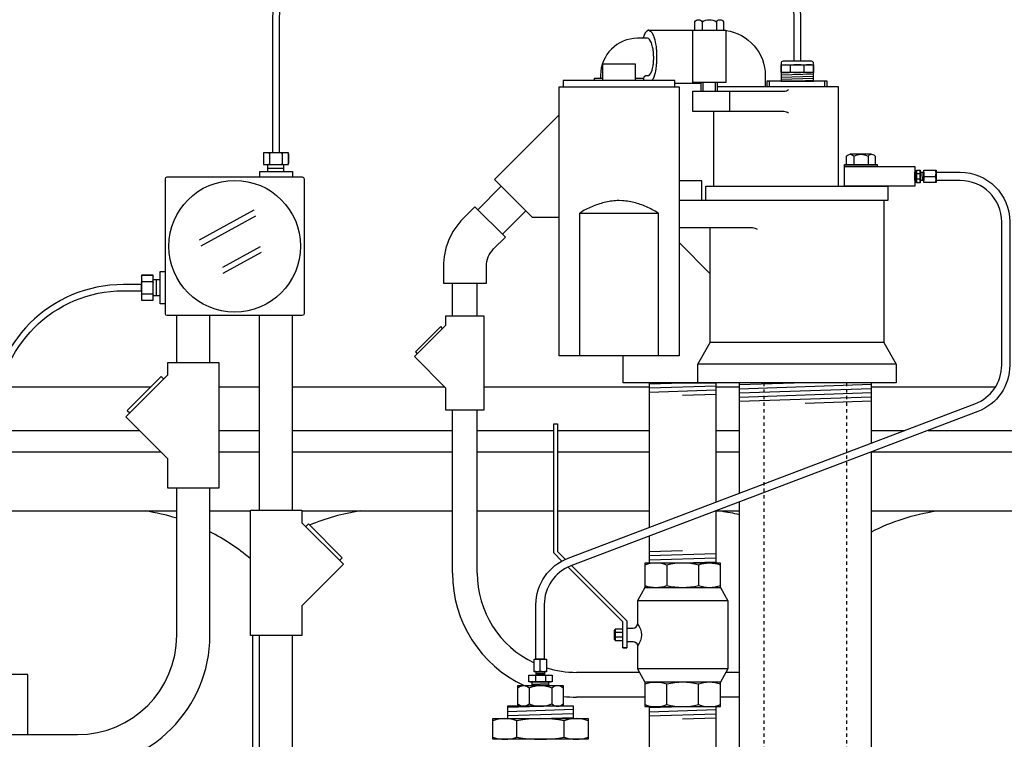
# Model space of a CAD drawing. Extents: x -169 to 6736, y -208 to 3022.
# Tile 214 of 256: x 1509 to 1539, y 935 to 957. Entities that reach past the tile are written whole.
import ezdxf

# ---------------------------------------------------------------- set-up
doc = ezdxf.new("R2010")
doc.units = 0
doc.header["$MEASUREMENT"] = 0
doc.header["$PDSIZE"] = 1
doc.linetypes.add('HIDDEN5', pattern=[0.05, 0.025, -0.025])
doc.layers.get('DEFPOINTS').update_dxf_attribs({"linetype": 'CONTINUOUS'})
for name, color, linetype in [('CONDUIT', 2, 'CONTINUOUS'), ('COPPER-TUBING', 2, 'CONTINUOUS'), ('DIM', 3, 'CONTINUOUS'), ('FRP-SUMP', 2, 'CONTINUOUS'), ('GALV-2-PIPE', 3, 'CONTINUOUS'), ('GALV-2-REDUCER', 3, 'CONTINUOUS'), ('GALV-2-TEE', 3, 'CONTINUOUS'), ('GALV-2-VALVE', 3, 'CONTINUOUS'), ('GALV-4-PIPE', 4, 'CONTINUOUS'), ('J-BOX', 2, 'CONTINUOUS'), ('PROBE', 2, 'CONTINUOUS'), ('SUB-PUMP', 4, 'CONTINUOUS')]:
    doc.layers.add(name, color=color, linetype=linetype)
doc.styles.add('SIMPLEX', font='simplex')
doc.dimstyles.new('DIM64', dxfattribs={"dimscale": 64, "dimtxt": 0.09375, "dimasz": 0.09375, "dimexe": 0.0625, "dimexo": 0.0625, "dimgap": 0.046875, "dimtad": 1, "dimdec": 4, "dimzin": 3, "dimdsep": 46, "dimlunit": 4, "dimtxsty": 'SIMPLEX', "dimcen": 0, "dimclrd": 256, "dimclre": 256, "dimclrt": 256, "dimadec": 0, "dimazin": 0, "dimtfac": 1, "dimtdec": 4, "dimtmove": 0, "dimatfit": 3, "dimfxl": 1, "dimfrac": 2, "dimtolj": 1, "dimtzin": 0, "dimarcsym": 0})

# ---------------------------------------------------------------- blocks, each defined once
blk = doc.blocks.new('*D109')
at = {"layer": 'DEFPOINTS', "color": 0, "transparency": 16777216}
for p in [(1368.586, 978.296), (2031.811, 978.015), (1368.586, 700.523)]:
    blk.add_point(p, dxfattribs=at)
at = {"layer": 'DIM', "lineweight": -2, "transparency": 16777216}
for p, q in [((1368.586, 974.296), (1368.586, 696.523)), ((2031.811, 974.015), (2031.811, 696.523)), ((2025.811, 700.523), (1374.586, 700.523))]:
    blk.add_line(p, q, dxfattribs=at)
at = {"layer": 'DIM', "transparency": 16777216}
for points in [[(1374.586, 701.523), (1374.586, 699.523), (1368.586, 700.523)], [(2025.811, 701.523), (2025.811, 699.523), (2031.811, 700.523)]]:
    blk.add_solid(points, dxfattribs=at)
at = {"layer": 'DIM', "transparency": 16777216, "insert": (1700.199, 708.095), "char_height": 6, "attachment_point": 5, "style": 'SIMPLEX'}
blk.add_mtext('\\A1;55\'-3 1/4" (F.V. TANK SLAB)', dxfattribs=at)

msp = doc.modelspace()

# ---------------------------------------------------------------- linework, layer by layer
at = {"layer": 'CONDUIT'}
for p, q in [((1523.71246, 951.82924), (1523.00535, 951.12213)), ((1524.45492, 951.08678), (1523.74781, 950.37967)), ((1522.23555, 947.9074), (1522.23555, 948.9074)), ((1522.98555, 947.9074), (1522.98555, 948.9074)), ((1513.90847, 946.4966), (1513.90847, 947.9235)), ((1514.90847, 946.4966), (1514.90847, 947.9235)), ((1516.40884, 942.04214), (1516.40884, 947.9235)), ((1517.40884, 942.04214), (1517.40884, 947.9235)), ((1522.23555, 940.14713), (1522.23555, 945.07398)), ((1522.98555, 940.14713), (1522.98555, 945.07398)), ((1513.90847, 938.26579), (1513.90847, 942.7187)), ((1514.90847, 938.26579), (1514.90847, 942.7187)), ((1516.40884, 934.7862), (1516.40884, 938.26425)), ((1517.40884, 934.7862), (1517.40884, 938.26425)), ((1527.88033, 937.14713), (1525.98555, 937.14713)), ((1530.89668, 937.14713), (1530.5046, 937.14713)), ((1528.0457, 936.39713), (1525.98555, 936.39713)), ((1530.89668, 936.39713), (1530.33923, 936.39713)), ((1505.20652, 935.26579), (1510.90847, 935.26579))]:
    msp.add_line(p, q, dxfattribs=at)
msp.add_lwpolyline([(1521.96298, 948.9074), (1523.26298, 948.9074), (1523.26298, 949.4074, -0.19891163), (1523.48265, 949.93773), (1523.8362, 950.29128), (1522.91697, 951.21052), (1522.56341, 950.85696, 0.19891237), (1521.96298, 949.40869), (1521.96298, 948.9074)], format="xyb", dxfattribs=at)
for points in [[(1522.02963, 947.62634), (1521.08679, 946.6835), (1522.02963, 945.74067), (1522.02963, 945.07398), (1523.19633, 945.07398), (1523.19633, 947.9074), (1522.02963, 947.9074)], [(1513.63067, 946.12185), (1512.37355, 944.86474), (1513.63067, 943.60762), (1513.63067, 942.7187), (1515.18627, 942.7187), (1515.18627, 946.4966), (1513.63067, 946.4966)], [(1517.68664, 941.6674), (1518.94376, 940.41028), (1517.68664, 939.15316), (1517.68664, 938.26425), (1516.13104, 938.26425), (1516.13104, 942.04214), (1517.68664, 942.04214)]]:
    msp.add_lwpolyline(points, close=True, dxfattribs=at)
for points in [[(1521.94124, 947.53795), (1521.88231, 947.59688), (1521.11626, 946.83082), (1521.17518, 946.7719)], [(1513.51281, 946.004), (1513.43424, 946.08257), (1512.41284, 945.06116), (1512.49141, 944.98259)], [(1517.8045, 941.54954), (1517.88307, 941.62811), (1518.90448, 940.60671), (1518.82591, 940.52814)]]:
    msp.add_lwpolyline(points, dxfattribs=at)
for centre, radius, start, end in [((1525.98555, 940.14713), 3.75, 180, 245.001014), ((1525.98555, 940.14713), 3, 180, 244.731631), ((1510.90847, 938.26579), 4, 270, 0), ((1510.90847, 938.26579), 3, 270, 0), ((1525.98555, 940.14713), 3, 252.430725, 270), ((1525.98555, 940.14713), 3.75, 263.862099, 270)]:
    msp.add_arc(centre, radius, start, end, dxfattribs=at)
at = {"layer": 'COPPER-TUBING', "color": 7}
for p, q in [((1536.2289, 952.25281), (1536.23732, 952.00281)), ((1536.35946, 952.20392), (1536.26895, 952.20392)), ((1536.35946, 952.04641), (1536.26895, 952.04641)), ((1536.41816, 952.25281), (1536.42658, 952.00281)), ((1536.49336, 952.12781), (1536.83356, 952.12781)), ((1524.89247, 937.18345), (1524.89247, 937.52365)), ((1524.76747, 937.10825), (1525.01747, 937.11667)), ((1524.75038, 937.04148), (1524.75038, 936.87251)), ((1525.04442, 937.04148), (1525.04442, 936.87251)), ((1524.64247, 936.79362), (1525.14247, 936.81046))]:
    msp.add_line(p, q, dxfattribs=at)
at = {"layer": 'COPPER-TUBING', "linetype": 'Continuous'}
msp.add_line((1536.47596, 952.25281), (1536.47596, 952.00281), dxfattribs=at)
at = {"layer": 'COPPER-TUBING', "color": 7, "linetype": 'Continuous'}
msp.add_line((1524.76747, 937.16605), (1525.01747, 937.16605), dxfattribs=at)
at = {"layer": 'COPPER-TUBING', "color": 7}
for points in [[(1536.26895, 952.31531, 0.16298639), (1536.26895, 952.20392, 0.11763439), (1536.26895, 952.04641, 0.16735506), (1536.26895, 951.93502)], [(1536.35946, 951.93502, 0.16735506), (1536.35946, 952.04641, 0.11763439), (1536.35946, 952.20392, 0.16298639), (1536.35946, 952.31531)], [(1536.49336, 951.94031, -0.18283313), (1536.49336, 952.12781, -0.18283313), (1536.49336, 952.31531)], [(1536.83356, 951.94031, 0.18283313), (1536.83356, 952.12781, 0.18283313), (1536.83356, 952.31531)], [(1525.07997, 937.52365, 0.18283313), (1524.89247, 937.52365, 0.18283313), (1524.70497, 937.52365)], [(1525.07997, 937.18345, -0.18283313), (1524.89247, 937.18345, -0.18283313), (1524.70497, 937.18345)], [(1525.25234, 937.04148, 0.16735506), (1525.04442, 937.04148, 0.11763439), (1524.75038, 937.04148, 0.16298639), (1524.54247, 937.04148)], [(1524.54247, 936.87251, 0.16298639), (1524.75038, 936.87251, 0.11763439), (1525.04442, 936.87251, 0.16735506), (1525.25234, 936.87251)]]:
    msp.add_lwpolyline(points, format="xyb", dxfattribs=at)
at = {"layer": 'COPPER-TUBING'}
for points in [[(1536.36878, 952.31531), (1536.36878, 951.93502), (1536.2599, 951.93502), (1536.2599, 952.31531)], [(1524.54247, 937.05887), (1525.25234, 937.05887), (1525.25234, 936.85563), (1524.54247, 936.85563)]]:
    msp.add_lwpolyline(points, close=True, dxfattribs=at)
at = {"layer": 'COPPER-TUBING', "linetype": 'Continuous'}
for points in [[(1536.47596, 952.31531), (1536.85096, 952.31531), (1536.85096, 951.94031), (1536.47596, 951.94031)], [(1536.2599, 952.25281), (1536.2599, 952.00281), (1536.20631, 952.00281), (1536.20631, 952.25281)], [(1536.47596, 952.25281), (1536.47596, 952.00281), (1536.36878, 952.00281), (1536.36878, 952.25281)], [(1524.70497, 937.16605), (1524.70497, 937.54105), (1525.07997, 937.54105), (1525.07997, 937.16605)], [(1524.76747, 937.16605), (1525.01747, 937.16605), (1525.01747, 937.05887), (1524.76747, 937.05887)], [(1524.64247, 936.85563), (1525.14247, 936.85563), (1525.14247, 936.74845), (1524.64247, 936.74845)]]:
    msp.add_lwpolyline(points, close=True, dxfattribs=at)
msp.add_lwpolyline([(1538.83192, 946.42762), (1538.83192, 950.75281, 0.41421356), (1537.58192, 952.00281), (1536.85096, 952.00281), (1536.85096, 952.25281), (1537.57775, 952.25281, -0.41421356), (1539.07775, 950.75281), (1539.07775, 946.42762, -0.31159034), (1538.10977, 945.02514), (1525.81739, 940.36211, 0.31159034), (1525.01074, 939.19338), (1525.01074, 937.54105), (1524.76074, 937.54105), (1524.76074, 939.1918, -0.31159034), (1525.72872, 940.59428), (1538.02527, 945.25889, 0.31159034)], format="xyb", close=True, dxfattribs=at)
at = {"layer": 'FRP-SUMP', "color": 7, "linetype": 'Continuous'}
for p, q in [((1508.48538, 945.77096), (1513.12263, 945.77096)), ((1515.18627, 945.77096), (1516.40884, 945.77096)), ((1517.40884, 945.77096), (1521.99934, 945.77096)), ((1523.19633, 945.77096), (1528.19247, 945.77096)), ((1530.19247, 945.77096), (1530.89668, 945.77096)), ((1534.89668, 945.77096), (1538.64554, 945.77096)), ((1508.48538, 944.45572), (1512.78257, 944.45572)), ((1515.18627, 944.45572), (1516.40884, 944.45572)), ((1517.40884, 944.45572), (1522.23555, 944.45572)), ((1522.98555, 944.45572), (1525.29846, 944.45572)), ((1525.40784, 944.45572), (1528.19247, 944.45572)), ((1530.19247, 944.45572), (1530.89668, 944.45572)), ((1534.89668, 944.45572), (1535.90802, 944.45572)), ((1536.60871, 944.45572), (1545.51092, 944.45572)), ((1508.48538, 943.80737), (1513.43092, 943.80737)), ((1515.18627, 943.80737), (1516.40884, 943.80737)), ((1517.40884, 943.80737), (1522.23555, 943.80737)), ((1522.98555, 943.80737), (1525.29846, 943.80737)), ((1525.40784, 943.80737), (1528.19247, 943.80737)), ((1530.19247, 943.80737), (1530.89668, 943.80737)), ((1534.89668, 943.80737), (1545.76092, 943.80737))]:
    msp.add_line(p, q, dxfattribs=at)
at = {"layer": 'FRP-SUMP', "color": 7}
for p, q in [((1508.48538, 942.02096), (1513.90847, 942.02096)), ((1514.90847, 942.02096), (1516.13104, 942.02096)), ((1517.68664, 942.02096), (1522.23555, 942.02096)), ((1522.98555, 942.02096), (1525.29846, 942.02096)), ((1525.40784, 942.02096), (1528.19247, 942.02096)), ((1530.19247, 942.02096), (1530.89668, 942.02096)), ((1534.89668, 942.02096), (1545.9444, 942.02096)), ((1516.19819, 938.26425), (1516.19819, 929.76091))]:
    msp.add_line(p, q, dxfattribs=at)
for points in [[(1513.90847, 941.80135, 0.03875218), (1512.94819, 942.02096)], [(1519.44819, 942.02096, 0.06265937), (1517.91789, 941.59329, 0.06265937)], [(1530.3594, 942.02096, -0.02150268), (1530.89668, 941.91743, -0.02150268)], [(1534.89668, 941.39228, -0.08149294), (1536.8594, 942.02096)], [(1516.13104, 940.57873, 0.05790471), (1514.90847, 941.39353, 0.05790471)]]:
    msp.add_lwpolyline(points, format="xyb", dxfattribs=at)
at = {"layer": 'GALV-2-PIPE', "color": 7}
for p, q in [((1528.19247, 945.86427), (1529.19247, 945.89552)), ((1528.19247, 945.73927), (1530.19247, 945.80177)), ((1528.19247, 945.61427), (1530.19247, 945.67677)), ((1529.19247, 945.52052), (1530.19247, 945.55177)), ((1529.19247, 940.81964), (1528.19247, 940.78839)), ((1530.19247, 940.72589), (1528.19247, 940.66339)), ((1530.19247, 940.60089), (1528.19247, 940.53839)), ((1530.19247, 940.47589), (1529.19247, 940.44464)), ((1528.19247, 936.08339), (1529.19247, 936.11464)), ((1528.19247, 935.95839), (1530.19247, 936.02089)), ((1528.19247, 935.83339), (1530.19247, 935.89589)), ((1529.19247, 935.73964), (1530.19247, 935.77089))]:
    msp.add_line(p, q, dxfattribs=at)
at = {"layer": 'GALV-2-PIPE', "linetype": 'Continuous'}
for points in [[(1528.19247, 941.52888), (1528.19247, 945.89552), (1530.19247, 945.89552), (1530.19247, 942.28757)], [(1530.19247, 942.02177), (1530.19247, 940.44464), (1528.19247, 940.44464), (1528.19247, 941.26308)]]:
    msp.add_lwpolyline(points, dxfattribs=at)
msp.add_lwpolyline([(1530.19247, 936.11464), (1530.19247, 931.02519), (1528.19247, 931.02519), (1528.19247, 936.11464)], close=True, dxfattribs=at)
at = {"layer": 'GALV-2-REDUCER', "color": 7, "linetype": 'Continuous'}
for p, q in [((1524.55709, 936.67806), (1524.55709, 936.19241)), ((1525.24209, 936.67806), (1525.24209, 936.19241))]:
    msp.add_line(p, q, dxfattribs=at)
at = {"layer": 'GALV-2-REDUCER', "color": 7}
for p, q in [((1523.89837, 936.09046), (1524.89712, 936.1241)), ((1523.89837, 935.96539), (1525.89587, 936.03267)), ((1523.89837, 935.84032), (1525.89587, 935.9076)), ((1524.89712, 935.74889), (1525.89587, 935.78253))]:
    msp.add_line(p, q, dxfattribs=at)
at = {"layer": 'GALV-2-REDUCER', "color": 7, "linetype": 'Continuous'}
for points in [[(1524.21459, 936.68014, -0.40030098), (1524.55709, 936.68014, -0.20429346), (1525.24209, 936.68014, -0.41103058), (1525.58459, 936.68014)], [(1524.21459, 936.19241, 0.40030098), (1524.55709, 936.19241, 0.20429346), (1525.24209, 936.19241, 0.41103058), (1525.58459, 936.19241)]]:
    msp.add_lwpolyline(points, format="xyb", dxfattribs=at)
at = {"layer": 'GALV-2-REDUCER', "linetype": 'Continuous'}
for points in [[(1524.21459, 936.74845), (1525.58459, 936.74845), (1525.58459, 936.1241), (1524.21459, 936.1241)], [(1525.89615, 935.7489), (1525.89587, 936.1241), (1523.89837, 936.1241), (1523.89865, 935.7489)]]:
    msp.add_lwpolyline(points, close=True, dxfattribs=at)
at = {"layer": 'GALV-2-TEE', "color": 7, "linetype": 'Continuous'}
for p, q in [((1524.18084, 935.18705), (1524.18084, 935.6864)), ((1525.61684, 935.18705), (1525.61684, 935.6864))]:
    msp.add_line(p, q, dxfattribs=at)
for points in [[(1526.33341, 935.6864, 0.17443208), (1525.61684, 935.6864, 0.08704547), (1524.18084, 935.6864, 0.17373472), (1523.4614, 935.6864)], [(1523.4614, 935.18705, 0.17372505), (1524.18084, 935.18705, 0.08704419), (1525.61684, 935.18705, 0.1744223), (1526.33341, 935.18705)]]:
    msp.add_lwpolyline(points, format="xyb", dxfattribs=at)
at = {"layer": 'GALV-2-TEE', "linetype": 'Continuous'}
msp.add_lwpolyline([(1526.33341, 935.12455), (1523.4614, 935.12455), (1523.4614, 935.7489), (1526.33341, 935.7489)], close=True, dxfattribs=at)
at = {"layer": 'GALV-2-VALVE', "color": 7, "linetype": 'Continuous'}
for p, q in [((1528.71802, 940.38841), (1528.71802, 939.76913)), ((1529.66691, 940.38841), (1529.66691, 939.76913)), ((1527.12811, 938.41865), (1527.13298, 938.14062)), ((1527.14259, 938.41865), (1527.14746, 938.14062)), ((1528.71802, 936.17086), (1528.71802, 936.79014)), ((1529.66691, 936.17086), (1529.66691, 936.79014))]:
    msp.add_line(p, q, dxfattribs=at)
at = {"layer": 'GALV-2-VALVE', "color": 2, "linetype": 'Continuous'}
for p, q in [((1530.56105, 939.30946), (1527.82388, 939.30946)), ((1527.38637, 938.3516), (1527.15533, 938.3516)), ((1527.38637, 938.20767), (1527.15533, 938.20767)), ((1530.56105, 937.24981), (1527.82388, 937.24981))]:
    msp.add_line(p, q, dxfattribs=at)
at = {"layer": 'GALV-2-VALVE', "linetype": 'Continuous'}
msp.add_line((1527.38637, 937.89145), (1527.51026, 937.89145), dxfattribs=at)
for points in [[(1525.54447, 940.50973), (1525.29846, 940.75573), (1525.29846, 944.64964), (1525.40784, 944.64964), (1525.40784, 940.80104), (1525.64796, 940.56092)], [(1530.33923, 940.44464), (1528.0457, 940.44464), (1528.0457, 939.7129), (1530.33923, 939.7129), (1530.33923, 940.44464)], [(1525.83868, 940.37019), (1527.51026, 938.69861), (1527.51026, 937.89145), (1527.38637, 937.89145), (1527.38637, 938.66782), (1525.72938, 940.32482)], [(1530.33923, 939.7129), (1530.56105, 939.30946), (1530.56105, 937.24981), (1530.33923, 936.84637)], [(1527.38637, 938.45339), (1527.15533, 938.45339), (1527.15533, 938.10589), (1527.38637, 938.10589)]]:
    msp.add_lwpolyline(points, dxfattribs=at)
at = {"layer": 'GALV-2-VALVE', "color": 7, "linetype": 'Continuous'}
for points in [[(1530.33787, 940.38841, 0.16298639), (1529.66691, 940.38841, 0.11763439), (1528.71802, 940.38841, 0.16735506), (1528.04706, 940.38841)], [(1528.04706, 939.76913, 0.16735506), (1528.71802, 939.76913, 0.11763439), (1529.66691, 939.76913, 0.16298639), (1530.33787, 939.76913)], [(1530.33787, 936.79014, 0.16735506), (1529.66691, 936.79014, 0.11763439), (1528.71802, 936.79014, 0.16298639), (1528.04706, 936.79014)], [(1528.04706, 936.17086, 0.16298639), (1528.71802, 936.17086, 0.11763439), (1529.66691, 936.17086, 0.16735506), (1530.33787, 936.17086)]]:
    msp.add_lwpolyline(points, format="xyb", dxfattribs=at)
at = {"layer": 'GALV-2-VALVE', "linetype": 'Continuous'}
for points in [[(1528.0457, 939.7129), (1527.82388, 939.30946), (1527.82388, 938.60964, -0.37862889), (1527.82388, 937.94964), (1527.82388, 937.24981), (1528.0457, 936.84637)], [(1527.51026, 938.48464), (1527.69888, 938.48464, 0.41421356), (1527.82388, 938.60964)], [(1527.51026, 938.07464), (1527.69888, 938.07464, -0.41421356), (1527.82388, 937.94964)]]:
    msp.add_lwpolyline(points, format="xyb", dxfattribs=at)
at = {"layer": 'GALV-2-VALVE', "color": 2, "linetype": 'Continuous'}
msp.add_lwpolyline([(1527.15533, 938.41865), (1527.12811, 938.41865), (1527.12811, 938.14062), (1527.15533, 938.14062)], dxfattribs=at)
at = {"layer": 'GALV-2-VALVE', "linetype": 'Continuous'}
msp.add_lwpolyline([(1530.33923, 936.84637), (1528.0457, 936.84637), (1528.0457, 936.11464), (1530.33923, 936.11464)], close=True, dxfattribs=at)
at = {"layer": 'GALV-4-PIPE', "color": 7}
for p, q in [((1532.89668, 945.89552), (1530.89668, 945.82815)), ((1534.89668, 945.83781), (1530.89668, 945.70308)), ((1534.89668, 945.71274), (1530.89668, 945.57801)), ((1534.89668, 945.58767), (1530.89668, 945.45294)), ((1534.89668, 945.4626), (1530.89668, 945.32787)), ((1534.89668, 945.33753), (1532.89668, 945.27016))]:
    msp.add_line(p, q, dxfattribs=at)
at = {"layer": 'GALV-4-PIPE'}
for points in [[(1534.89668, 944.07208), (1534.89668, 945.89552), (1530.89668, 945.89552), (1530.89668, 942.55471)], [(1530.89668, 942.2889), (1530.89668, 922.52331), (1534.89668, 922.52331), (1534.89668, 943.80628)]]:
    msp.add_lwpolyline(points, dxfattribs=at)
at = {"layer": 'J-BOX', "color": 7}
for p, q in [((1514.59448, 950.21077), (1516.24688, 951.11612)), ((1514.64005, 950.02941), (1516.29245, 950.93476)), ((1515.2954, 949.38212), (1516.43476, 950.00637)), ((1515.3067, 949.20075), (1516.4646, 949.83517))]:
    msp.add_line(p, q, dxfattribs=at)
at = {"layer": 'J-BOX'}
msp.add_lwpolyline([(1513.56428, 947.97906), (1513.56428, 952.05669, -0.41421356), (1513.61984, 952.11225), (1517.69747, 952.11225, -0.41421356), (1517.75303, 952.05669), (1517.75303, 947.97906, -0.41421356), (1517.69747, 947.9235), (1513.61984, 947.9235, -0.41421356)], format="xyb", close=True, dxfattribs=at)
msp.add_circle((1515.65866, 950.01787), 1.98948, dxfattribs=at)
at = {"layer": 'PROBE', "color": 7}
for p, q in [((1532.45306, 955.28531), (1532.45306, 955.47471)), ((1532.86048, 955.28531), (1532.86048, 955.47471)), ((1516.65433, 952.3795), (1517.14317, 952.3795)), ((1513.29703, 948.51822), (1513.29703, 949.00706))]:
    msp.add_line(p, q, dxfattribs=at)
at = {"layer": 'PROBE', "color": 8}
for p, q in [((1532.65677, 955.2612), (1532.16498, 955.24464)), ((1533.14857, 955.2153), (1532.16498, 955.18217)), ((1533.14857, 955.14855), (1532.16498, 955.11542)), ((1533.14857, 955.08609), (1532.16498, 955.05296)), ((1533.14857, 955.02348), (1532.65677, 955.00691))]:
    msp.add_line(p, q, dxfattribs=at)
at = {"layer": 'PROBE'}
for p, q in [((1516.65433, 952.27389), (1516.65433, 952.48511)), ((1517.14317, 952.27389), (1517.14317, 952.48511)), ((1513.40264, 949.00706), (1513.19142, 949.00706)), ((1513.40264, 948.51822), (1513.19142, 948.51822))]:
    msp.add_line(p, q, dxfattribs=at)
for points in [[(1516.81005, 952.8353), (1516.81005, 956.94771, -0.40047434), (1519.04515, 959.04146), (1530.65677, 959.04146, -0.41421356), (1532.75052, 956.94771), (1532.75052, 955.60582), (1532.56302, 955.60582), (1532.56302, 956.94771, 0.41421356), (1530.65677, 958.85396), (1519.04515, 958.85396, 0.39914995), (1516.99755, 956.94771), (1516.99755, 952.8353)], [(1508.29788, 937.76838), (1508.48538, 937.76838), (1508.48538, 944.86144, -0.41421356), (1512.29788, 948.67394), (1512.84123, 948.67394), (1512.84123, 948.86144), (1512.29788, 948.86144, 0.41421356), (1508.29788, 944.86144)]]:
    msp.add_lwpolyline(points, format="xyb", close=True, dxfattribs=at)
msp.add_lwpolyline([(1533.14857, 955.00691), (1533.14857, 955.54332, 0.41421356), (1533.08607, 955.60582), (1532.22748, 955.60582, 0.41421356), (1532.16498, 955.54332), (1532.16498, 955.00691), (1533.14857, 955.00691)], format="xyb", dxfattribs=at)
at = {"layer": 'PROBE', "color": 7}
for points in [[(1533.14857, 955.47471, 0.16735506), (1532.86048, 955.47471, 0.11763439), (1532.45306, 955.47471, 0.16298639), (1532.16498, 955.47471)], [(1532.16498, 955.28531, 0.16298639), (1532.45306, 955.28531, 0.11763439), (1532.86048, 955.28531, 0.16735506), (1533.14857, 955.28531)], [(1516.55483, 952.8353, 0.41421356), (1516.52358, 952.80405), (1516.52358, 952.51636, 0.41421356), (1516.55483, 952.48511)], [(1516.68244, 952.8353, -0.41421356), (1516.71369, 952.80405), (1516.71369, 952.51636, -0.41421356), (1516.68244, 952.48511)], [(1516.74494, 952.8353, 0.41421356), (1516.71369, 952.80405), (1516.71369, 952.51636, 0.41421356), (1516.74494, 952.48511)], [(1517.06265, 952.8353, -0.41421356), (1517.0939, 952.80405), (1517.0939, 952.51636, -0.41421356), (1517.06265, 952.48511)], [(1517.12515, 952.8353, 0.41421356), (1517.0939, 952.80405), (1517.0939, 952.51636, 0.41421356), (1517.12515, 952.48511)], [(1517.25276, 952.8353, -0.41421356), (1517.28401, 952.80405), (1517.28401, 952.51636, -0.41421356), (1517.25276, 952.48511)], [(1512.84123, 949.11665, -0.41421356), (1512.87248, 949.1479), (1513.16017, 949.1479, -0.41421356), (1513.19142, 949.11665)], [(1512.84123, 948.98904, 0.41421356), (1512.87248, 948.95779), (1513.16017, 948.95779, 0.41421356), (1513.19142, 948.98904)], [(1512.84123, 948.92654, -0.41421356), (1512.87248, 948.95779), (1513.16017, 948.95779, -0.41421356), (1513.19142, 948.92654)], [(1512.84123, 948.60883, 0.41421356), (1512.87248, 948.57758), (1513.16017, 948.57758, 0.41421356), (1513.19142, 948.60883)], [(1512.84123, 948.54633, -0.41421356), (1512.87248, 948.57758), (1513.16017, 948.57758, -0.41421356), (1513.19142, 948.54633)], [(1512.84123, 948.41872, 0.41421356), (1512.87248, 948.38747), (1513.16017, 948.38747, 0.41421356), (1513.19142, 948.41872)]]:
    msp.add_lwpolyline(points, format="xyb", dxfattribs=at)
at = {"layer": 'PROBE'}
for points in [[(1532.16498, 955.4981), (1533.14857, 955.4981), (1533.14857, 955.2612), (1532.16498, 955.2612)], [(1517.28401, 952.8353), (1516.52358, 952.8353), (1516.52358, 952.48511), (1517.28401, 952.48511)], [(1512.84123, 949.1479), (1512.84123, 948.38747), (1513.19142, 948.38747), (1513.19142, 949.1479)]]:
    msp.add_lwpolyline(points, close=True, dxfattribs=at)
for points in [[(1516.41705, 952.11639), (1516.41705, 952.27389), (1517.40064, 952.27389), (1517.40064, 952.11225)], [(1513.56014, 948.27589), (1513.40264, 948.27589), (1513.40264, 949.25948), (1513.56428, 949.25948)], [(1509.40743, 935.26579), (1509.40743, 937.07943), (1509.40743, 937.07943), (1507.38592, 937.07943), (1507.38592, 937.07943), (1507.38592, 935.26579)]]:
    msp.add_lwpolyline(points, dxfattribs=at)
at = {"layer": 'PROBE', "linetype": 'Continuous'}
for centre, start, end in [((1517.25276, 952.51636), 270, 360), ((1513.16017, 949.11665), 360, 90)]:
    msp.add_arc(centre, 0.03125, start, end, dxfattribs=at)
at = {"layer": 'SUB-PUMP', "color": 3, "linetype": 'Continuous'}
for p, q in [((1529.78159, 956.7986), (1529.78159, 956.549)), ((1530.2146, 956.7986), (1530.2146, 956.549)), ((1528.02168, 955.083), (1527.77168, 955.083)), ((1529.7481, 954.929), (1528.95918, 954.929)), ((1529.7481, 954.703), (1529.7481, 954.959)), ((1530.2481, 954.703), (1530.2481, 954.959)), ((1530.62183, 954.08301), (1530.62183, 954.703)), ((1530.13079, 951.83301), (1530.13079, 954.08301)), ((1534.36096, 952.73471), (1534.36096, 952.48511)), ((1534.79398, 952.73471), (1534.79398, 952.48511)), ((1529.08418, 950.13201), (1530.02668, 949.18951))]:
    msp.add_line(p, q, dxfattribs=at)
at = {"layer": 'SUB-PUMP', "color": 2, "linetype": 'Continuous'}
for p, q in [((1531.81068, 955.00691), (1531.81068, 954.833)), ((1533.48268, 955.00691), (1533.48268, 954.833)), ((1529.8151, 954.703), (1529.8151, 954.959)), ((1530.1811, 954.703), (1530.1811, 954.959)), ((1534.90223, 952.79711), (1534.25271, 952.79711))]:
    msp.add_line(p, q, dxfattribs=at)
at = {"layer": 'SUB-PUMP', "linetype": 'Continuous'}
for p, q in [((1535.26668, 949.1205), (1535.27311, 949.1205)), ((1535.26668, 947.1137), (1530.02668, 947.1137)), ((1535.64668, 946.45552), (1529.64668, 946.45552))]:
    msp.add_line(p, q, dxfattribs=at)
at = {"layer": 'SUB-PUMP', "color": 1, "linetype": 'HIDDEN5'}
for p, q in [((1531.64668, 945.89552), (1531.64668, 824.52328)), ((1534.14668, 945.89552), (1534.14668, 824.52328))]:
    msp.add_line(p, q, dxfattribs=at)
at = {"layer": 'SUB-PUMP', "color": 3, "linetype": 'Continuous'}
for points in [[(1529.56509, 956.549), (1529.56509, 956.7986, -0.57642433), (1529.78159, 956.7986, -0.28821354), (1530.2146, 956.7986, -0.57642486), (1530.43111, 956.7986), (1530.43111, 956.549)], [(1530.4981, 956.53623, -0.37487613), (1531.69079, 955.169), (1531.69079, 954.833)], [(1532.39539, 954.0378, 0.15391481), (1532.252, 954.08301), (1529.4981, 954.08301), (1529.4981, 954.703), (1532.252, 954.703, 0.15391517), (1532.39539, 954.74822)], [(1534.14446, 952.48511), (1534.14446, 952.73471, -0.57642433), (1534.36096, 952.73471, -0.28821354), (1534.79398, 952.73471, -0.57642486), (1535.01048, 952.73471), (1535.01048, 952.48511)]]:
    msp.add_lwpolyline(points, format="xyb", dxfattribs=at)
for points in [[(1528.16999, 956.54686), (1528.16503, 956.54774), (1528.11091, 956.51895), (1528.06474, 956.46135), (1528.0288, 956.39026), (1528.00222, 956.3177), (1527.9969, 956.299)], [(1528.16338, 956.54686), (1528.16834, 956.54774), (1528.22246, 956.51895), (1528.26863, 956.46135), (1528.30457, 956.39026), (1528.33114, 956.3177), (1528.3504, 956.25006), (1528.36434, 956.18961), (1528.37454, 956.13648), (1528.38212, 956.08993), (1528.38783, 956.04901), (1528.3922, 956.01277), (1528.39559, 955.98038), (1528.39825, 955.95114), (1528.40036, 955.92449), (1528.40204, 955.89994), (1528.40338, 955.87711), (1528.40444, 955.85569), (1528.40528, 955.83538), (1528.40594, 955.81596), (1528.40643, 955.79723), (1528.40677, 955.77901), (1528.40699, 955.76112), (1528.40708, 955.74342), (1528.40705, 955.72575), (1528.40689, 955.70798), (1528.40662, 955.68994), (1528.4062, 955.67149), (1528.40563, 955.65244), (1528.40489, 955.6326), (1528.40394, 955.61177), (1528.40275, 955.58968), (1528.40125, 955.56603), (1528.39937, 955.54049), (1528.397, 955.51261), (1528.394, 955.48187), (1528.39016, 955.44765), (1528.38517, 955.40918), (1528.3786, 955.36557), (1528.36983, 955.31584), (1528.35792, 955.25911), (1528.34155, 955.19495), (1528.31891, 955.12437), (1528.28788, 955.05141), (1528.27096, 955.0205)], [(1528.16738, 956.549), (1530.4981, 956.549), (1530.4981, 954.959), (1529.4981, 954.959)], [(1529.4981, 954.929), (1529.4981, 956.549)], [(1527.77168, 955.0205), (1527.77168, 955.5205), (1526.77169, 955.5205), (1526.77169, 955.0205)], [(1528.95918, 954.833), (1528.95918, 955.0205), (1525.58419, 955.0205), (1525.58419, 954.833)], [(1526.77169, 955.083), (1526.52169, 955.083), (1526.52169, 955.0205)], [(1533.55768, 954.833), (1533.55768, 955.00691), (1531.73568, 955.00691), (1531.73568, 954.833)], [(1533.89668, 951.83301), (1533.89668, 954.833), (1530.2481, 954.833)], [(1525.45919, 950.88348), (1524.65821, 950.88348), (1523.50917, 952.03253), (1525.45919, 953.98255)], [(1534.08196, 952.42261), (1536.20631, 952.42261), (1536.20631, 951.83301), (1534.08196, 951.83301), (1534.08196, 952.42261)], [(1529.77168, 951.39551), (1529.77168, 951.98951), (1529.08418, 951.98951)], [(1529.64668, 945.89552), (1527.39668, 945.89552), (1527.39668, 946.70801)]]:
    msp.add_lwpolyline(points, dxfattribs=at)
at = {"layer": 'SUB-PUMP', "color": 2, "linetype": 'Continuous'}
msp.add_lwpolyline([(1528.02168, 955.0205), (1528.02168, 955.08525, -0.41421356), (1528.11543, 955.179), (1528.15422, 955.179), (1528.16396, 955.18008), (1528.20095, 955.20076), (1528.23204, 955.24124), (1528.25586, 955.29089), (1528.27319, 955.34143), (1528.28552, 955.38845), (1528.29429, 955.43044), (1528.30058, 955.46731), (1528.30514, 955.49959), (1528.3085, 955.52796), (1528.311, 955.55308), (1528.31288, 955.57552), (1528.3143, 955.59576), (1528.31537, 955.61422), (1528.31618, 955.63121), (1528.31678, 955.647), (1528.3172, 955.66183), (1528.31749, 955.67588), (1528.31767, 955.68931), (1528.31774, 955.70226), (1528.31771, 955.71487), (1528.3176, 955.72723), (1528.31741, 955.73947), (1528.31713, 955.75168), (1528.31678, 955.76396), (1528.31632, 955.77643), (1528.31577, 955.78918), (1528.3151, 955.80234), (1528.3143, 955.81604), (1528.31335, 955.83043), (1528.31221, 955.84568), (1528.31083, 955.862), (1528.30916, 955.87963), (1528.30713, 955.89887), (1528.30461, 955.92007), (1528.30146, 955.94367), (1528.29746, 955.97019), (1528.29229, 956.00024), (1528.28551, 956.03448), (1528.27647, 956.07353), (1528.26423, 956.11763), (1528.24756, 956.1661), (1528.22506, 956.21608), (1528.1957, 956.26124), (1528.16001, 956.29164), (1528.12992, 956.299), (1527.83169, 956.299, 0.41421341), (1526.71169, 955.179), (1526.71169, 955.083)], format="xyb", dxfattribs=at)
at = {"layer": 'SUB-PUMP', "linetype": 'Continuous'}
msp.add_lwpolyline([(1529.08418, 954.833), (1529.08418, 946.70801), (1525.45919, 946.70801), (1525.45919, 954.833)], close=True, dxfattribs=at)
at = {"layer": 'SUB-PUMP', "color": 3, "linetype": 'Continuous'}
msp.add_lwpolyline([(1534.08196, 952.48511), (1535.07298, 952.48511), (1535.07298, 952.42261), (1534.08196, 952.42261)], close=True, dxfattribs=at)
at = {"layer": 'SUB-PUMP', "linetype": 'Continuous'}
for points in [[(1529.89668, 951.39551), (1529.89668, 951.83301), (1535.39668, 951.83301), (1535.39668, 951.39551), (1529.08418, 951.39551)], [(1535.26668, 951.39551), (1535.26668, 947.1137), (1535.64668, 946.45552), (1535.64668, 945.89552), (1529.64668, 945.89552), (1529.64668, 946.45552), (1530.02668, 947.11369), (1530.02668, 950.56951)]]:
    msp.add_lwpolyline(points, dxfattribs=at)
at = {"layer": 'SUB-PUMP', "color": 5, "linetype": 'Continuous'}
msp.add_lwpolyline([(1528.45259, 951.02101), (1528.41023, 951.05137), (1528.36524, 951.07345), (1528.32194, 951.10084), (1528.27656, 951.12167), (1528.23347, 951.14974), (1528.18777, 951.16957), (1528.1422, 951.18983), (1528.09694, 951.21104), (1528.05114, 951.23057), (1528.00503, 951.24911), (1527.95862, 951.2667), (1527.91189, 951.2833), (1527.86484, 951.29889), (1527.81744, 951.31338), (1527.76975, 951.32696), (1527.72175, 951.33952), (1527.6733, 951.35072), (1527.62469, 951.36137), (1527.5747, 951.36772), (1527.52524, 951.37571), (1527.47596, 951.38428), (1527.42663, 951.39268), (1527.37433, 951.39173), (1527.27169, 951.39601), (1527.21866, 951.39924), (1527.1688, 951.3925), (1527.11735, 951.39079), (1527.06797, 951.38252), (1527.01675, 951.38006), (1526.96791, 951.37012), (1526.91903, 951.3603), (1526.87007, 951.35074), (1526.82167, 951.3394), (1526.77362, 951.32697), (1526.72591, 951.31345), (1526.67853, 951.29889), (1526.63149, 951.28329), (1526.5848, 951.26656), (1526.53833, 951.24916), (1526.49218, 951.23074), (1526.44643, 951.21106), (1526.40072, 951.19124), (1526.35659, 951.16646), (1526.31143, 951.14492), (1526.26613, 951.12384), (1526.2207, 951.10317), (1526.17838, 951.07267), (1526.09078, 951.02101)], dxfattribs=at)
msp.add_lwpolyline([(1526.09078, 946.70801), (1526.09078, 951.02101), (1528.45259, 951.02101), (1528.45259, 946.70801)], close=True, dxfattribs=at)
at = {"layer": 'SUB-PUMP', "linetype": 'Continuous'}
msp.add_lwpolyline([(1531.45227, 950.52104, 0.15963894), (1531.30433, 950.56951), (1529.08418, 950.56951)], format="xyb", dxfattribs=at)

# ---------------------------------------------------------------- dimensions: what is measured, and where the dimension line sits
at = {"layer": 'DIM'}
dim = msp.add_linear_dim(base=(1368.58612, 700.52328), p1=(2031.81144, 978.01471), p2=(1368.58612, 978.29596), angle=180, text='<> (F.V. TANK SLAB)', dimstyle='DIM64', dxfattribs=at)
dim.commit()
dim.dimension.update_dxf_attribs({"geometry": '*D109', "text_midpoint": (1700.19878, 708.09471)})

doc.saveas('drawing.dxf')
